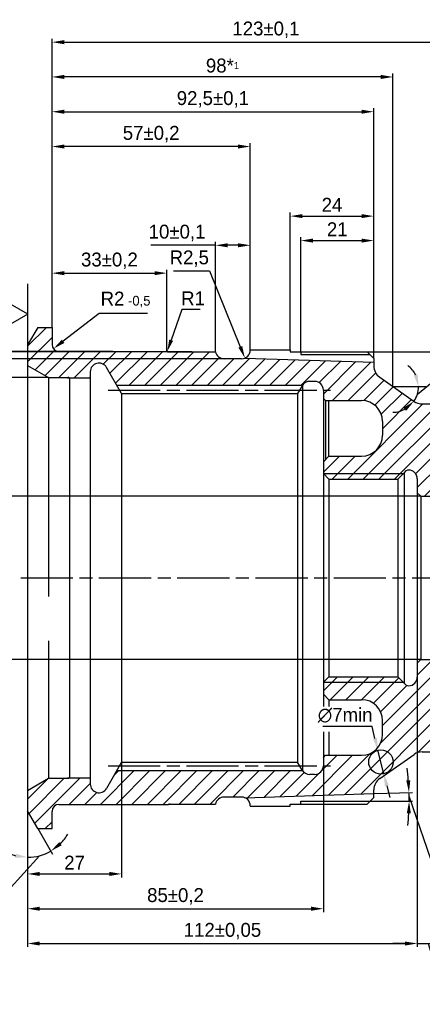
# Model space of a CAD drawing. Header units: millimetres. Extents: x 0 to 4205, y 0 to 1485.
# Tile 6 of 28: x 937 to 1052, y 386 to 669. Entities that reach past the tile are written whole.
import ezdxf

# ---------------------------------------------------------------- set-up
doc = ezdxf.new("R2010")
doc.units = ezdxf.units.MM
doc.header["$LTSCALE"] = 2.5
doc.linetypes.add('AM_ISO08W050x2', pattern=[9, 6, -0.75, 1.5, -0.75])
for name, color, linetype, lineweight in [('AM_4', 3, 'Continuous', 25), ('AM_5', 3, 'Continuous', 25), ('AM_7', 4, 'AM_ISO08W050x2', 25), ('AM_8', 1, 'Continuous', 25)]:
    doc.layers.add(name, color=color, linetype=linetype, lineweight=lineweight)
doc.styles.get("Standard").update_dxf_attribs({"font": 'aaa.shx'})
doc.dimstyles.new('AM_ISO', dxfattribs={"dimtxt": 4, "dimasz": 3.5, "dimexe": 1, "dimexo": 0, "dimgap": 1.25, "dimtad": 1, "dimzin": 9, "dimtxsty": 'Standard', "dimcen": 0, "dimclrd": 3, "dimclre": 3, "dimclrt": 7, "dimadec": 0, "dimazin": 3, "dimtp": 0.1, "dimtm": 0.1, "dimtfac": 0.71, "dimtmove": 0, "dimatfit": 2, "dimldrblk": 'Сварка пр', "dimfxl": 0, "dimlwd": -1, "dimlwe": -1, "dimarcsym": 0})
doc.dimstyles.new('AM_ISO$3', dxfattribs={"dimtxt": 4, "dimasz": 3.5, "dimexe": 1, "dimexo": 0, "dimgap": 1.25, "dimtad": 1, "dimtoh": 1, "dimzin": 9, "dimtxsty": 'Standard', "dimcen": 0, "dimclrd": 3, "dimclre": 3, "dimclrt": 7, "dimadec": 0, "dimazin": 3, "dimtp": 0.1, "dimtm": 0.1, "dimtfac": 0.71, "dimtmove": 0, "dimatfit": 2, "dimldrblk": 'Сварка пр', "dimfxl": 0, "dimlwd": -1, "dimlwe": -1, "dimarcsym": 0})
doc.dimstyles.new('AM_ISO$4', dxfattribs={"dimtxt": 4, "dimasz": 3.5, "dimexe": 1, "dimexo": 0, "dimgap": 1.25, "dimtad": 1, "dimtoh": 1, "dimzin": 9, "dimtxsty": 'Standard', "dimcen": 0, "dimclrd": 3, "dimclre": 3, "dimclrt": 7, "dimadec": 0, "dimazin": 3, "dimtp": 0.1, "dimtm": 0.1, "dimtfac": 0.71, "dimtmove": 0, "dimatfit": 2, "dimldrblk": 'Сварка пр', "dimfxl": 0, "dimlwd": -1, "dimlwe": -1, "dimarcsym": 0})
doc.dimstyles.new('AM_ISO$SH', dxfattribs={"dimtxt": 4, "dimasz": 3.5, "dimexe": 1, "dimexo": 0, "dimgap": 1.25, "dimtad": 1, "dimlfac": 2, "dimdsep": 46, "dimtxsty": 'Standard', "dimblk2": 'NONE', "dimsah": 1, "dimcen": 0, "dimse2": 1, "dimclrd": 3, "dimclre": 3, "dimclrt": 7, "dimadec": 0, "dimazin": 2, "dimtp": 0.1, "dimtm": 0.1, "dimtfac": 0.71, "dimtmove": 0, "dimatfit": 3, "dimfxl": 0, "dimlwd": -1, "dimlwe": -1, "dimarcsym": 0})

# ---------------------------------------------------------------- blocks, each defined once
blk = doc.blocks.new('*D94')
at = {"layer": 'AM_5', "color": 3}
for p, q in [((965.89, 455.74), (965.89, 422.65)), ((938.89, 441.74), (938.89, 422.65)), ((942.39, 423.65), (962.39, 423.65))]:
    blk.add_line(p, q, dxfattribs=at)
for points in [[(942.39, 424.23), (942.39, 423.07), (938.89, 423.65)], [(962.39, 424.23), (962.39, 423.07), (965.89, 423.65)]]:
    blk.add_solid(points, dxfattribs=at)
at = {"layer": 'Defpoints', "color": 0}
for p in [(965.89, 455.74), (938.89, 441.74), (965.89, 423.65)]:
    blk.add_point(p, dxfattribs=at)
at = {"layer": 'AM_5', "color": 7, "insert": (952.39, 426.9), "char_height": 4, "attachment_point": 5}
blk.add_mtext('27', dxfattribs=at)
blk = doc.blocks.new('Сварка пр')
blk.add_hatch(color=3).paths.add_polyline_path([(-1.2, 0), (-1.2, -0.2), (0, 0)])
at = {"color": 3}
blk.add_lwpolyline([(0, 0), (-1.2, 0), (-1.2, -0.2), (0, 0)], dxfattribs=at)
blk = doc.blocks.new('*D95')
at = {"layer": 'AM_5', "color": 3}
for p, q in [((1023.89, 455.84), (1023.89, 412.65)), ((938.89, 441.74), (938.89, 412.65)), ((942.39, 413.65), (1020.39, 413.65))]:
    blk.add_line(p, q, dxfattribs=at)
for points in [[(942.39, 414.23), (942.39, 413.07), (938.89, 413.65)], [(1020.39, 414.23), (1020.39, 413.07), (1023.89, 413.65)]]:
    blk.add_solid(points, dxfattribs=at)
at = {"layer": 'Defpoints', "color": 0}
for p in [(1023.89, 455.84), (938.89, 441.74), (1023.89, 413.65)]:
    blk.add_point(p, dxfattribs=at)
at = {"layer": 'AM_5', "color": 7, "insert": (981.39, 417.2), "char_height": 4, "attachment_point": 5}
blk.add_mtext('85{}{%%p0,2}', dxfattribs=at)
blk = doc.blocks.new('*D96')
at = {"layer": 'AM_5', "color": 3}
for p, q in [((945.89, 580.74), (945.89, 633.74)), ((999.39, 632.74), (949.39, 632.74)), ((1002.89, 574.34), (1002.89, 633.74))]:
    blk.add_line(p, q, dxfattribs=at)
for points in [[(949.39, 633.32), (949.39, 632.16), (945.89, 632.74)], [(999.39, 633.32), (999.39, 632.16), (1002.89, 632.74)]]:
    blk.add_solid(points, dxfattribs=at)
at = {"layer": 'Defpoints', "color": 0}
for p in [(945.89, 632.74), (945.89, 580.74), (1002.89, 574.34)]:
    blk.add_point(p, dxfattribs=at)
at = {"layer": 'AM_5', "color": 7, "insert": (974.39, 636.29), "char_height": 4, "attachment_point": 5}
blk.add_mtext('57{}{%%p0,2}', dxfattribs=at)
blk = doc.blocks.new('*D97')
at = {"layer": 'AM_5', "color": 3}
for p, q in [((992.89, 604.35), (974.29, 604.35)), ((992.89, 573.74), (992.89, 605.35)), ((999.39, 604.35), (996.39, 604.35)), ((1002.89, 574.34), (1002.89, 605.35))]:
    blk.add_line(p, q, dxfattribs=at)
for points in [[(996.39, 604.93), (996.39, 603.77), (992.89, 604.35)], [(999.39, 604.93), (999.39, 603.77), (1002.89, 604.35)]]:
    blk.add_solid(points, dxfattribs=at)
at = {"layer": 'Defpoints', "color": 0}
for p in [(992.89, 604.35), (992.89, 573.74), (1002.89, 574.34)]:
    blk.add_point(p, dxfattribs=at)
at = {"layer": 'AM_5', "color": 7, "insert": (981.84, 607.9), "char_height": 4, "attachment_point": 5}
blk.add_mtext('10{}{%%p0,1}', dxfattribs=at)
blk = doc.blocks.new('*D98')
at = {"layer": 'AM_5', "color": 3}
for p, q in [((945.89, 580.74), (945.89, 643.74)), ((949.39, 642.74), (1034.89, 642.74)), ((1038.39, 571.84), (1038.39, 643.74))]:
    blk.add_line(p, q, dxfattribs=at)
for points in [[(949.39, 643.32), (949.39, 642.16), (945.89, 642.74)], [(1034.89, 643.32), (1034.89, 642.16), (1038.39, 642.74)]]:
    blk.add_solid(points, dxfattribs=at)
at = {"layer": 'Defpoints', "color": 0}
for p in [(1038.39, 642.74), (945.89, 580.74), (1038.39, 571.84)]:
    blk.add_point(p, dxfattribs=at)
at = {"layer": 'AM_5', "color": 7, "insert": (992.14, 646.29), "char_height": 4, "attachment_point": 5}
blk.add_mtext('92,5{}{%%p0,1}', dxfattribs=at)
blk = doc.blocks.new('*D99')
at = {"layer": 'AM_5', "color": 3}
for p, q in [((945.89, 580.74), (945.89, 653.74)), ((1040.39, 652.74), (949.39, 652.74)), ((1043.89, 563.74), (1043.89, 653.74))]:
    blk.add_line(p, q, dxfattribs=at)
for points in [[(949.39, 653.32), (949.39, 652.16), (945.89, 652.74)], [(1040.39, 653.32), (1040.39, 652.16), (1043.89, 652.74)]]:
    blk.add_solid(points, dxfattribs=at)
at = {"layer": 'Defpoints', "color": 0}
for p in [(945.89, 652.74), (945.89, 580.74), (1043.89, 563.74)]:
    blk.add_point(p, dxfattribs=at)
at = {"layer": 'AM_5', "color": 7, "insert": (994.89, 655.99), "char_height": 4, "attachment_point": 5}
blk.add_mtext('98*\\A1;\\H.5x;1', dxfattribs=at)
blk = doc.blocks.new('*D100')
at = {"layer": 'AM_5', "color": 3}
for p, q in [((1014.39, 574.34), (1014.39, 613.74)), ((1017.89, 612.74), (1034.89, 612.74)), ((1038.39, 571.84), (1038.39, 613.74))]:
    blk.add_line(p, q, dxfattribs=at)
for points in [[(1017.89, 613.32), (1017.89, 612.16), (1014.39, 612.74)], [(1034.89, 613.32), (1034.89, 612.16), (1038.39, 612.74)]]:
    blk.add_solid(points, dxfattribs=at)
at = {"layer": 'Defpoints', "color": 0}
for p in [(1038.39, 612.74), (1014.39, 574.34), (1038.39, 571.84)]:
    blk.add_point(p, dxfattribs=at)
at = {"layer": 'AM_5', "color": 7, "insert": (1026.39, 615.99), "char_height": 4, "attachment_point": 5}
blk.add_mtext('24', dxfattribs=at)
blk = doc.blocks.new('*D101')
at = {"layer": 'AM_5', "color": 3}
for p, q in [((1017.39, 573.74), (1017.39, 606.7)), ((1020.89, 605.7), (1034.89, 605.7)), ((1038.39, 571.84), (1038.39, 606.7))]:
    blk.add_line(p, q, dxfattribs=at)
for points in [[(1020.89, 606.28), (1020.89, 605.12), (1017.39, 605.7)], [(1034.89, 606.28), (1034.89, 605.12), (1038.39, 605.7)]]:
    blk.add_solid(points, dxfattribs=at)
at = {"layer": 'Defpoints', "color": 0}
for p in [(1038.39, 605.7), (1017.39, 573.74), (1038.39, 571.84)]:
    blk.add_point(p, dxfattribs=at)
at = {"layer": 'AM_5', "color": 7, "insert": (1027.89, 608.95), "char_height": 4, "attachment_point": 5}
blk.add_mtext('21', dxfattribs=at)
blk = doc.blocks.new('*D102')
at = {"layer": 'AM_5', "color": 3}
for p, q in [((945.89, 580.74), (945.89, 663.74)), ((949.39, 662.74), (1065.39, 662.74)), ((1068.89, 562.24), (1068.89, 663.74))]:
    blk.add_line(p, q, dxfattribs=at)
for points in [[(949.39, 663.32), (949.39, 662.16), (945.89, 662.74)], [(1065.39, 663.32), (1065.39, 662.16), (1068.89, 662.74)]]:
    blk.add_solid(points, dxfattribs=at)
at = {"layer": 'Defpoints', "color": 0}
for p in [(1068.89, 662.74), (945.89, 580.74), (1068.89, 562.24)]:
    blk.add_point(p, dxfattribs=at)
at = {"layer": 'AM_5', "color": 7, "insert": (1007.39, 666.29), "char_height": 4, "attachment_point": 5}
blk.add_mtext('123{}{%%p0,1}', dxfattribs=at)
blk = doc.blocks.new('*D104')
at = {"layer": 'AM_5', "color": 3}
for p, q in [((1050.93, 561.52), (1059.05, 568.2)), ((1059.05, 568.2), (1067.3, 568.2))]:
    blk.add_line(p, q, dxfattribs=at)
for start, end in [(27.43, 54.8601), (325, 360), (270.1399, 297.57)]:
    blk.add_arc((1043.89, 563.74), 7.38, start, end, dxfattribs=at)
for points in [[(1051.01, 567.28), (1049.88, 567), (1051.27, 563.74)], [(1046.92, 557.64), (1047.69, 556.76), (1049.94, 559.51)]]:
    blk.add_solid(points, dxfattribs=at)
at = {"layer": 'Defpoints', "color": 0}
for p in [(1040.1, 566.4), (1043.89, 563.74), (1053.35, 563.74), (1050.67, 560.82), (1050, 559.46)]:
    blk.add_point(p, dxfattribs=at)
at = {"layer": 'AM_5', "color": 7, "insert": (1063.8, 571.45), "char_height": 4, "attachment_point": 5}
blk.add_mtext('35°', dxfattribs=at)
blk = doc.blocks.new('*D119')
at = {"layer": 'AM_5', "color": 3}
for p, q in [((1036.49, 573.74), (1249.31, 573.74)), ((1248.31, 570.24), (1248.31, 508.74))]:
    blk.add_line(p, q, dxfattribs=at)
blk.add_solid([(1247.72, 570.24), (1248.89, 570.24), (1248.31, 573.74)], dxfattribs=at)
at = {"layer": 'Defpoints', "color": 0}
for p in [(1036.49, 573.74), (1162.17, 508.74), (1248.31, 508.74)]:
    blk.add_point(p, dxfattribs=at)
at = {"layer": 'AM_5', "color": 7, "insert": (1244.76, 539.49), "char_height": 4, "attachment_point": 5, "rotation": 90}
blk.add_mtext('\\A1;M130x1,5-6e-R', dxfattribs=at)
blk = doc.blocks.new('_None')
blk = doc.blocks.new('*D132')
at = {"layer": 'AM_5', "color": 3}
for p, q in [((1037.31, 444.56), (1049.54, 444.56)), ((1038.39, 446.74), (1049.5, 447.1)), ((1048.53, 445.81), (1055.76, 424.88)), ((1055.76, 424.88), (1077.21, 424.88))]:
    blk.add_line(p, q, dxfattribs=at)
for start, end in [(4.4037, 6.9742), (359.9936, 1.8333), (354.8528, 357.4232)]:
    blk.add_arc((970.52, 444.57), 78.02, start, end, dxfattribs=at)
for points in [[(1048.9, 450.59), (1047.73, 450.53), (1048.5, 447.06)], [(1047.88, 441.07), (1049.05, 441.05), (1048.54, 444.56)]]:
    blk.add_solid(points, dxfattribs=at)
at = {"layer": 'Defpoints', "color": 0}
for p in [(1001.31, 445.55), (1017.39, 444.56), (1037.31, 444.56), (1038.39, 446.74), (1048.53, 446.23)]:
    blk.add_point(p, dxfattribs=at)
at = {"layer": 'AM_5', "color": 7, "insert": (1067.11, 428.13), "char_height": 4, "attachment_point": 5}
blk.add_mtext("1°50'%%p30'", dxfattribs=at)
blk = doc.blocks.new('*D133')
at = {"layer": 'AM_5', "color": 3}
for p, q in [((1037.89, 466), (1023.7, 466)), ((1038.74, 462.6), (1037.89, 466)), ((1041.29, 452.42), (1039.59, 459.21)), ((1042.14, 449.02), (1042.99, 445.63))]:
    blk.add_line(p, q, dxfattribs=at)
for points in [[(1039.31, 462.75), (1038.18, 462.46), (1039.59, 459.21)], [(1042.71, 449.16), (1041.57, 448.88), (1041.29, 452.42)]]:
    blk.add_solid(points, dxfattribs=at)
at = {"layer": 'Defpoints', "color": 0}
for p in [(1039.59, 459.21), (1041.29, 452.42)]:
    blk.add_point(p, dxfattribs=at)
at = {"layer": 'AM_5', "color": 7, "insert": (1030.17, 469.25), "char_height": 4, "attachment_point": 5}
blk.add_mtext('∅7min', dxfattribs=at)
blk = doc.blocks.new('*D134')
at = {"layer": 'AM_5', "color": 3}
for p, q in [((1050.89, 480.24), (1050.89, 402.65)), ((938.89, 441.74), (938.89, 402.65)), ((942.39, 403.65), (1047.39, 403.65))]:
    blk.add_line(p, q, dxfattribs=at)
for points in [[(942.39, 404.23), (942.39, 403.07), (938.89, 403.65)], [(1047.39, 404.23), (1047.39, 403.07), (1050.89, 403.65)]]:
    blk.add_solid(points, dxfattribs=at)
at = {"layer": 'Defpoints', "color": 0}
for p in [(1050.89, 480.24), (938.89, 441.74), (1050.89, 403.65)]:
    blk.add_point(p, dxfattribs=at)
at = {"layer": 'AM_5', "color": 7, "insert": (994.89, 407.2), "char_height": 4, "attachment_point": 5}
blk.add_mtext('112{}{%%p0,05}', dxfattribs=at)
blk = doc.blocks.new('*D135')
at = {"layer": 'AM_5', "color": 3}
for p, q in [((1057.09, 485.24), (1057.09, 402.65)), ((1050.89, 480.24), (1050.89, 402.65)), ((1047.39, 403.65), (1043.89, 403.65)), ((1050.89, 403.65), (1057.09, 403.65)), ((1050.89, 403.65), (1057.09, 403.65)), ((1053.99, 403.65), (1057.82, 390.87)), ((1060.59, 403.65), (1064.09, 403.65)), ((1057.82, 390.87), (1087.01, 390.87))]:
    blk.add_line(p, q, dxfattribs=at)
for points in [[(1047.39, 404.23), (1047.39, 403.07), (1050.89, 403.65)], [(1060.59, 404.23), (1060.59, 403.07), (1057.09, 403.65)]]:
    blk.add_solid(points, dxfattribs=at)
at = {"layer": 'Defpoints', "color": 0}
for p in [(1057.09, 485.24), (1050.89, 480.24), (1057.09, 403.65)]:
    blk.add_point(p, dxfattribs=at)
at = {"layer": 'AM_5', "color": 7, "insert": (1072.41, 395.42), "char_height": 4, "attachment_point": 5}
blk.add_mtext('6,2{}{ h12{\\H1.5x;}{\\C2;\\H.7x;\\S^  (-0,15);}', dxfattribs=at)
blk = doc.blocks.new('*D137')
at = {"layer": 'AM_5', "color": 3}
for p, q in [((938.89, 441.74), (938.89, 427.43)), ((941.78, 436.74), (946.05, 429.35)), ((942.34, 428.88), (933.31, 418.87)), ((933.31, 418.87), (925.06, 418.87))]:
    blk.add_line(p, q, dxfattribs=at)
for start, end in [(315.1066, 330.2132), (239.7868, 254.8934), (270, 300)]:
    blk.add_arc((938.89, 441.74), 13.31, start, end, dxfattribs=at)
for points in [[(948.68, 431.88), (947.97, 432.81), (945.55, 430.21)], [(935.5, 429.47), (935.35, 428.31), (938.89, 428.43)]]:
    blk.add_solid(points, dxfattribs=at)
at = {"layer": 'Defpoints', "color": 0}
for p in [(938.89, 575.74), (938.89, 441.74), (938.89, 441.74), (941.78, 436.74), (943.44, 429.23)]:
    blk.add_point(p, dxfattribs=at)
at = {"layer": 'AM_5', "color": 7, "insert": (928.56, 422.12), "char_height": 4, "attachment_point": 5}
blk.add_mtext('30°', dxfattribs=at)
blk = doc.blocks.new('*D138')
at = {"layer": 'AM_5', "color": 3}
for p, q in [((1051.89, 532.24), (909.41, 532.24)), ((910.41, 528.74), (910.41, 488.74)), ((1051.89, 485.24), (909.41, 485.24))]:
    blk.add_line(p, q, dxfattribs=at)
for points in [[(909.82, 528.74), (910.99, 528.74), (910.41, 532.24)], [(909.82, 488.74), (910.99, 488.74), (910.41, 485.24)]]:
    blk.add_solid(points, dxfattribs=at)
at = {"layer": 'Defpoints', "color": 0}
for p in [(1051.89, 532.24), (910.41, 485.24), (1051.89, 485.24)]:
    blk.add_point(p, dxfattribs=at)
at = {"layer": 'AM_5', "color": 7, "insert": (907.01, 508.74), "char_height": 4, "attachment_point": 5, "rotation": 90}
blk.add_mtext('\\A1;%%c47{}{ H7{\\C2;\\H.7x;\\S (+0,025)^ ;}', dxfattribs=at)
blk = doc.blocks.new('*D139')
at = {"layer": 'AM_5', "color": 3}
for p, q in [((983.19, 585.85), (980.15, 577.1)), ((988.44, 585.85), (983.19, 585.85))]:
    blk.add_line(p, q, dxfattribs=at)
blk.add_solid([(979.6, 577.29), (980.7, 576.91), (979, 573.8)], dxfattribs=at)
at = {"layer": 'Defpoints', "color": 0}
for p in [(979.33, 574.74), (979, 573.8)]:
    blk.add_point(p, dxfattribs=at)
at = {"layer": 'AM_5', "color": 7, "insert": (986.44, 589.1), "char_height": 4, "attachment_point": 5}
blk.add_mtext('R1', dxfattribs=at)
blk = doc.blocks.new('*D88')
at = {"layer": 'AM_5', "color": 3}
for p, q in [((945.89, 580.74), (945.89, 597.34)), ((978.89, 573.84), (978.89, 597.34)), ((949.39, 596.34), (975.39, 596.34))]:
    blk.add_line(p, q, dxfattribs=at)
for points in [[(949.39, 596.92), (949.39, 595.76), (945.89, 596.34)], [(975.39, 596.92), (975.39, 595.76), (978.89, 596.34)]]:
    blk.add_solid(points, dxfattribs=at)
at = {"layer": 'Defpoints', "color": 0}
for p in [(978.89, 596.34), (945.89, 580.74), (978.89, 573.84)]:
    blk.add_point(p, dxfattribs=at)
at = {"layer": 'AM_5', "color": 7, "insert": (962.39, 599.89), "char_height": 4, "attachment_point": 5}
blk.add_mtext('33{}{%%p0,2}', dxfattribs=at)
blk = doc.blocks.new('*D89')
at = {"layer": 'AM_5', "color": 3}
for p, q in [((980.78, 596.96), (991.19, 596.96)), ((991.19, 596.96), (1000.02, 575.17))]:
    blk.add_line(p, q, dxfattribs=at)
blk.add_solid([(1000.56, 575.39), (999.48, 574.95), (1001.33, 571.92)], dxfattribs=at)
at = {"layer": 'Defpoints', "color": 0}
for p in [(1000.39, 574.24), (1001.33, 571.92)]:
    blk.add_point(p, dxfattribs=at)
at = {"layer": 'AM_5', "color": 7, "insert": (985.36, 600.51), "char_height": 4, "attachment_point": 5}
blk.add_mtext('R2,5', dxfattribs=at)
blk = doc.blocks.new('*D90')
at = {"layer": 'AM_5', "color": 3}
for p, q in [((959.47, 584.77), (949.08, 576.76)), ((973.33, 584.77), (959.47, 584.77))]:
    blk.add_line(p, q, dxfattribs=at)
blk.add_solid([(948.72, 577.22), (949.44, 576.29), (946.31, 574.62)], dxfattribs=at)
at = {"layer": 'Defpoints', "color": 0}
for p in [(946.31, 574.62), (947.89, 575.84)]:
    blk.add_point(p, dxfattribs=at)
at = {"layer": 'AM_5', "color": 7, "insert": (967.03, 589.02), "char_height": 4, "attachment_point": 5}
blk.add_mtext('R2{}{\\A1;{\\H1.5x;}{\\H0.7x;\\C2;\\S^  -0,5;}}', dxfattribs=at)
blk = doc.blocks.new('*D91')
at = {"layer": 'AM_5', "color": 3}
for p, q in [((997.87, 571.74), (891.7, 571.74)), ((892.7, 568.24), (892.7, 508.74))]:
    blk.add_line(p, q, dxfattribs=at)
blk.add_solid([(892.12, 568.24), (893.28, 568.24), (892.7, 571.74)], dxfattribs=at)
at = {"layer": 'Defpoints', "color": 0}
for p in [(997.87, 571.74), (892.7, 508.74), (936.89, 508.74)]:
    blk.add_point(p, dxfattribs=at)
at = {"layer": 'AM_5', "color": 7, "insert": (888.45, 538.49), "char_height": 4, "attachment_point": 5, "rotation": 90}
blk.add_mtext('\\A1;%%c126{}{ h10{\\H1.5x;}{\\C2;\\H.7x;\\S^  (-0,16);}', dxfattribs=at)
blk = doc.blocks.new('*D92')
at = {"layer": 'AM_5', "color": 3}
for p, q in [((986.11, 573.74), (881.7, 573.74)), ((882.7, 570.24), (882.7, 508.74))]:
    blk.add_line(p, q, dxfattribs=at)
blk.add_solid([(882.12, 570.24), (883.28, 570.24), (882.7, 573.74)], dxfattribs=at)
at = {"layer": 'Defpoints', "color": 0}
for p in [(986.11, 573.74), (882.7, 508.74), (936.89, 508.74)]:
    blk.add_point(p, dxfattribs=at)
at = {"layer": 'AM_5', "color": 7, "insert": (877.75, 539.49), "char_height": 4, "attachment_point": 5, "rotation": 90}
blk.add_mtext('\\A1;%%c130{}{ m6\\C2;{\\H1.5x;(}{\\H.7x;\\S+0,040^ +0,015;}{\\H1.5x;)}}', dxfattribs=at)
blk = doc.blocks.new('*D93')
at = {"layer": 'AM_5', "color": 3}
for p, q in [((963.39, 573.84), (871.7, 573.84)), ((872.7, 570.34), (872.7, 508.74))]:
    blk.add_line(p, q, dxfattribs=at)
blk.add_solid([(872.12, 570.34), (873.28, 570.34), (872.7, 573.84)], dxfattribs=at)
at = {"layer": 'Defpoints', "color": 0}
for p in [(963.39, 573.84), (872.7, 508.74), (936.89, 508.74)]:
    blk.add_point(p, dxfattribs=at)
at = {"layer": 'AM_5', "color": 7, "insert": (868.45, 539.54), "char_height": 4, "attachment_point": 5, "rotation": 90}
blk.add_mtext('%%c130.2{}{ h6{\\H1.5x;}{\\C2;\\H.7x;\\S^  (-0,025);}', dxfattribs=at)
blk = doc.blocks.new('опора')
for p, q in [((0, 0), (-2.89, -5)), ((0, 0), (2.89, -5)), ((5, -5), (-5, -5))]:
    blk.add_line(p, q)

msp = doc.modelspace()

# ---------------------------------------------------------------- hatches: boundary and pattern name
at = {"layer": 'AM_8'}
h = msp.add_hatch(dxfattribs=at)
h.set_pattern_fill('ANSI31', color=256, style=0)
h.set_pattern_definition([(45, (163.402, 109.679), (-2.245064, 2.245064), [])])
h.paths.add_polyline_path([(1048.4471, 477.7414, -0.25365337), (1047.127, 478.5053), (1045.2915, 480.3407), (1025.4915, 480.3407), (1023.8915, 478.7407), (1023.8915, 475.3407), (1025.4915, 473.7407), (1034.8915, 473.7407, -0.41421356), (1040.8915, 467.7407), (1040.8915, 463.7407, -0.41421356), (1034.8915, 457.7407), (1024.4915, 457.7407), (1023.8915, 457.1407), (1023.8915, 454.7407, -0.41421356), (1021.3915, 452.2407), (1019.97, 452.2407, -0.24906942), (1017.8988, 453.3407), (964.5059, 453.3407), (961.5566, 448.2324, -0.76732699), (956.8915, 449.4824), (956.8915, 451.2407), (950.8915, 451.2407, -0.11323701), (950.4557, 451.1407), (944.8915, 451.1407), (938.8915, 447.6766), (938.8915, 441.7407), (941.7783, 436.7407), (945.8915, 436.7407), (945.8915, 441.6407, -0.41421356), (947.8915, 443.6407), (979.3618, 443.6407, -0.1460704), (979.925, 443.7407), (992.8915, 443.7407, -0.35639396), (995.341, 445.7407), (1000.3915, 445.7407, -0.09735809), (1001.3379, 445.5547), (1038.3915, 446.7408), (1038.3915, 447.8073, -0.24469844), (1040.0972, 451.0839), (1049.9992, 458.0174, -0.15391472), (1052.2935, 458.7407), (1059.8915, 458.7407, -0.34199871), (1063.7645, 455.7407), (1068.8915, 455.7407), (1068.8915, 458.7407), (1096.3915, 458.7407), (1098.1593, 460.5085, -0.19891237), (1099.9271, 461.2407), (1106.4274, 461.2407), (1109.3114, 462.9058, -0.1316525), (1110.5614, 463.2407), (1126.7382, 463.2407, 0.0599764), (1127.3316, 463.3122, -0.19282111), (1138.3749, 461.7407), (1140.2915, 461.7407), (1140.8915, 462.3407), (1140.8915, 463.8407, -0.41421356), (1141.8915, 464.8407), (1143.4773, 464.8407, -0.19891237), (1144.1844, 464.5479), (1144.9915, 463.7407), (1154.8915, 463.7407), (1155.8915, 464.7407), (1155.8915, 466.6407), (1153.9863, 467.7407), (1113.0915, 467.7407), (1112.7451, 468.3407), (1064.7202, 468.3407, -0.24906942), (1062.649, 467.2407), (1061.0915, 467.2407, -0.41421356), (1057.0915, 471.2407), (1057.0915, 485.2407), (1051.8915, 485.2407), (1050.8915, 484.2407), (1050.8915, 480.2407, -0.40771907)])
h.paths.add_polyline_path([(1049.9992, 559.4641), (1040.0972, 566.3976, -0.24469844), (1038.3915, 569.6742), (1038.3915, 570.7407), (1001.3379, 571.9268, -0.09735809), (1000.3915, 571.7407), (995.341, 571.7407, -0.35639396), (992.8915, 573.7407), (979.3274, 573.7407, -0.11323701), (978.8915, 573.8407), (947.8915, 573.8407, -0.41421356), (945.8915, 575.8407), (945.8915, 580.7407), (941.7783, 580.7407), (938.8915, 575.7407), (938.8915, 569.8049), (944.8915, 566.3407), (950.4557, 566.3407, -0.11323701), (950.8915, 566.2407), (956.8915, 566.2407), (956.8915, 567.9991, -0.76732699), (961.5566, 569.2491), (964.5059, 564.1407), (1017.8988, 564.1407, -0.24906942), (1019.97, 565.2407), (1021.3915, 565.2407, -0.41421356), (1023.8915, 562.7407), (1023.8915, 560.3407), (1024.4915, 559.7407), (1034.8915, 559.7407, -0.41421356), (1040.8915, 553.7407), (1040.8915, 549.7407, -0.41421356), (1034.8915, 543.7407), (1025.4915, 543.7407), (1023.8915, 542.1407), (1023.8915, 538.7407), (1025.4915, 537.1407), (1045.2915, 537.1407), (1047.127, 538.9762, -0.25365337), (1048.4471, 539.7401, -0.40771907), (1050.8915, 537.2407), (1050.8915, 533.2407), (1051.8915, 532.2407), (1057.0915, 532.2407), (1057.0915, 546.2407, -0.41421356), (1061.0915, 550.2407), (1062.649, 550.2407, -0.24906942), (1064.7202, 549.1407), (1112.7451, 549.1407), (1113.0915, 549.7407), (1153.9863, 549.7407), (1155.8915, 550.8407), (1155.8915, 552.7407), (1154.8915, 553.7407), (1144.9915, 553.7407), (1144.1844, 552.9336, -0.19891237), (1143.4773, 552.6407), (1141.8915, 552.6407, -0.41421356), (1140.8915, 553.6407), (1140.8915, 555.1407), (1140.2915, 555.7407), (1131.4896, 555.7407), (1129.4717, 554.5757, -0.1316525), (1128.2217, 554.2407), (1110.5614, 554.2407, -0.1316525), (1109.3114, 554.5757), (1106.4274, 556.2407), (1099.9271, 556.2407, -0.19891237), (1098.1593, 556.973), (1096.3915, 558.7407), (1068.8915, 558.7407), (1068.8915, 561.7407), (1063.7645, 561.7407, -0.34199871), (1059.8915, 558.7407), (1052.2935, 558.7407, -0.15391472)])

# ---------------------------------------------------------------- linework, layer by layer
for p, q in [((941.7783, 580.7407), (938.8915, 575.7407)), ((941.7783, 580.7407), (945.8915, 580.7407)), ((945.8915, 580.7407), (945.8915, 575.8407)), ((938.8915, 575.7407), (938.8915, 441.7407)), ((947.8915, 573.8407), (978.8915, 573.8407)), ((979.3274, 573.7407), (992.8915, 573.7407)), ((1000.3915, 571.7407), (995.341, 571.7407)), ((1001.3379, 571.9268), (1038.3915, 570.7407)), ((1002.8915, 574.2407), (1002.8915, 574.3407)), ((1002.8915, 574.3407), (1014.3915, 574.3407)), ((1014.3915, 574.3407), (1014.3911, 573.7381)), ((1014.3911, 573.7381), (1036.4915, 573.7405)), ((1017.3915, 573.7384), (1017.3915, 572.9184)), ((1036.4915, 573.7405), (1038.3915, 571.8407)), ((1038.3915, 571.8407), (1038.3915, 569.6742)), ((938.8915, 569.8049), (944.8915, 566.3407)), ((965.8915, 561.7407), (961.5566, 569.2491)), ((944.8915, 566.3407), (950.4557, 566.3407)), ((944.8915, 566.3407), (944.8915, 503.4431)), ((950.3274, 566.2407), (956.8915, 566.2407)), ((950.8915, 566.2407), (950.8915, 452.1407)), ((956.8915, 567.9991), (956.8915, 449.4824)), ((1040.0972, 566.3976), (1049.9992, 559.4641)), ((964.5059, 564.1407), (1017.8988, 564.1407)), ((1017.8049, 563.9907), (1016.5059, 561.7407)), ((1017.8915, 564.13), (1017.8915, 453.3515)), ((1021.3915, 565.2407), (1019.97, 565.2407)), ((965.8915, 561.7407), (1016.5059, 561.7407)), ((965.8915, 561.7407), (965.8915, 455.7407)), ((1016.5059, 561.7407), (1016.5059, 455.7407)), ((1023.8915, 562.7407), (1023.8915, 471.7492)), ((1023.8915, 560.3407), (1024.4915, 559.7407)), ((1024.4915, 559.7407), (1034.8915, 559.7407)), ((1024.4915, 559.7407), (1024.4915, 542.7407)), ((1025.4915, 543.7407), (1025.4915, 559.7407)), ((1052.2935, 558.7407), (1059.8915, 558.7407)), ((1040.8915, 553.7407), (1040.8915, 549.7407)), ((1025.4915, 543.7407), (1023.8915, 542.1407)), ((1025.4915, 543.7407), (1034.8915, 543.7407)), ((1023.8915, 538.7407), (1025.4915, 537.1407)), ((1047.127, 538.9762), (1045.2915, 537.1407)), ((1047.127, 538.9762), (1047.127, 478.5053)), ((1025.4915, 537.1407), (1045.2915, 537.1407)), ((1025.4915, 537.1407), (1025.4915, 480.3407)), ((1045.2915, 537.1407), (1045.2915, 480.3407)), ((1050.8915, 537.2407), (1050.8915, 480.2407)), ((1050.8915, 533.2407), (1051.8915, 532.2407)), ((1051.8915, 532.2407), (1057.0915, 532.2407)), ((1051.8915, 532.2407), (1051.8915, 485.2407)), ((944.8915, 490.6918), (944.8915, 451.1407)), ((1050.8915, 484.2407), (1051.8915, 485.2407)), ((1051.8915, 485.2407), (1057.0915, 485.2407)), ((1023.8915, 478.7407), (1025.4915, 480.3407)), ((1025.4915, 480.3407), (1045.2915, 480.3407)), ((1047.127, 478.5053), (1045.2915, 480.3407)), ((1025.4915, 473.7407), (1023.8915, 475.3407)), ((1025.4915, 473.7407), (1034.8915, 473.7407)), ((1025.4915, 473.7407), (1025.4915, 471.7492)), ((1040.8915, 463.7407), (1040.8915, 467.7407)), ((1023.8915, 464.4859), (1023.8915, 454.7407)), ((1025.4915, 464.4859), (1025.4915, 457.7407)), ((1052.2935, 458.7407), (1059.8915, 458.7407)), ((965.8915, 455.7407), (961.5566, 448.2324)), ((965.8915, 455.7407), (1016.5059, 455.7407)), ((965.8915, 455.7407), (1016.5059, 455.7407)), ((1017.8049, 453.4907), (1016.5059, 455.7407)), ((1023.8915, 457.1407), (1024.4915, 457.7407)), ((1023.8915, 457.1407), (1024.4915, 457.7407)), ((1024.4915, 457.7407), (1034.8915, 457.7407)), ((1040.0972, 451.0839), (1049.9992, 458.0174)), ((964.5059, 453.3407), (1017.8988, 453.3407)), ((965.8915, 453.3407), (1016.5059, 453.3407)), ((938.8915, 447.6766), (944.8915, 451.1407)), ((944.8915, 451.1407), (950.4557, 451.1407)), ((950.3274, 451.2407), (956.8915, 451.2407)), ((950.8915, 452.1407), (950.8915, 451.2407)), ((1021.3915, 452.2407), (1019.97, 452.2407)), ((1038.3915, 445.6407), (1038.3915, 447.8073)), ((1000.3915, 445.7407), (995.341, 445.7407)), ((1001.3123, 445.5539), (1038.3915, 446.7408)), ((1017.3912, 443.7431), (1017.3912, 444.5631)), ((1036.4915, 443.741), (1038.3915, 445.6407)), ((941.7783, 436.7407), (938.8915, 441.7407)), ((945.8915, 436.7407), (945.8915, 441.6407)), ((947.8915, 443.6407), (979.3618, 443.6407)), ((979.3274, 443.7407), (992.8915, 443.7407)), ((1002.8915, 443.2407), (1002.8915, 443.1407)), ((1002.8916, 443.1407), (1014.3915, 443.1407)), ((1014.3911, 443.7434), (1036.4915, 443.741)), ((1014.3915, 443.1407), (1014.3911, 443.7434)), ((941.7783, 436.7407), (945.8915, 436.7407))]:
    msp.add_line(p, q)
for centre, radius, start, end in [((947.8915, 575.8407), 2, 180, 270), ((979.3274, 574.7407), 1, 244.158067, 270), ((995.341, 574.2407), 2.5, 191.536959, 270), ((1000.3915, 574.2407), 2.5, 270, 0), ((959.3915, 567.9991), 2.5, 30, 180), ((1042.3915, 569.6742), 4, 180, 235), ((950.4557, 565.3407), 1, 64.158067, 90), ((1019.97, 562.7407), 2.5, 90, 150), ((1021.3915, 562.7407), 2.5, 0, 90), ((1034.8915, 553.7407), 6, 0, 90), ((1052.2935, 562.7407), 4, 235, 270), ((1034.8915, 549.7407), 6, 270, 0), ((1048.4915, 538.1407), 1.6, 91.591723, 148.524055), ((1048.3915, 537.2407), 2.5, 0, 88.726636), ((1048.4915, 479.3407), 1.6, 211.475945, 268.408277), ((1048.3915, 480.2407), 2.5, 271.273364, 0), ((1034.8915, 467.7407), 6, 0, 90), ((1034.8915, 463.7407), 6, 270, 0), ((1052.2935, 454.7407), 4, 90, 125), ((1019.97, 454.7407), 2.5, 210, 270), ((1021.3915, 454.7407), 2.5, 270, 0), ((950.4557, 452.1407), 1, 270, 295.841933), ((1042.3915, 447.8073), 4, 125, 180), ((959.3915, 449.4824), 2.5, 180, 330), ((995.341, 443.2407), 2.5, 90, 168.463041), ((1000.3915, 443.2407), 2.5, 0, 90), ((947.8915, 441.6407), 2, 90, 180), ((979.8109, 442.7473), 1, 90, 116.688031)]:
    msp.add_arc(centre, radius, start, end)
at = {"layer": 'AM_4'}
for p, q in [((1017.3915, 572.9184), (1037.3138, 572.9184)), ((1023.8915, 538.7407), (1046.8915, 538.7407)), ((1023.8915, 478.7407), (1046.8915, 478.7407)), ((1017.3912, 444.5631), (1037.3115, 444.5609))]:
    msp.add_line(p, q, dxfattribs=at)
at = {"layer": 'AM_5'}
for p, q in [((938.9482, 575.7657), (938.9482, 593.2959)), ((944.8915, 566.3407), (906.0533, 566.3407)), ((1043.8915, 563.7407), (1053.3476, 563.7407))]:
    msp.add_line(p, q, dxfattribs=at)
msp.add_circle((1040.442, 455.8139), 3.5, dxfattribs=at)
at = {"layer": 'AM_7'}
for p, q in [((962.0241, 562.7407), (1025.9901, 562.7407)), ((936.8915, 508.7407), (1157.8915, 508.7407)), ((962.0241, 454.7407), (1025.9901, 454.7407))]:
    msp.add_line(p, q, dxfattribs=at)

# ---------------------------------------------------------------- block references
at = {"lineweight": 0, "rotation": 270}
msp.add_blockref('опора', (938.9482, 584.5308), dxfattribs=at)

# ---------------------------------------------------------------- dimensions: what is measured, and where the dimension line sits
at = {"layer": 'AM_5'}
for base, p1, p2, text, override, picture, middle in [((1068.8915, 662.7407), (945.8915, 580.7407), (1068.8915, 562.2407), '<>{}{%%p0,1}', {"dimtp": 0.1, "dimtm": 0.1}, '*D102', (1007.3915, 666.2911)), ((1038.3915, 642.7407), (945.8915, 580.7407), (1038.3915, 571.8407), '<>{}{%%p0,1}', {"dimtp": 0.1, "dimtm": 0.1}, '*D98', (992.1415, 646.2921)), ((945.8915, 632.7407), (1002.8915, 574.3407), (945.8915, 580.7407), '<>{}{%%p0,2}', {"dimtp": 0.2, "dimtm": 0.2}, '*D96', (974.3915, 636.2911)), ((992.8915, 604.3484), (1002.8915, 574.3407), (992.8915, 573.7407), '<>{}{%%p0,1}', {"dimtp": 0.1, "dimtm": 0.1}, '*D97', (981.8415, 607.8984)), ((978.8915, 596.3408), (945.8915, 580.7407), (978.8915, 573.8407), '<>{}{%%p0,2}', {"dimtp": 0.2, "dimtm": 0.2}, '*D88', (962.3915, 599.8911)), ((1057.0915, 403.6496), (1050.8915, 480.2407), (1057.0915, 485.2407), '<>{}{ h12{\\H1.5x;}{\\C2;\\H.7x;\\S^  (-0,15);}', {"dimtp": 0.1, "dimtm": 0.1, "dimtdec": 3, "dimtmove": 1}, '*D135', (1059.074, 395.4246)), ((1050.8915, 403.6496), (938.8915, 441.7407), (1050.8915, 480.2407), '<>{}{%%p0,05}', {"dimtp": 0.05, "dimtm": 0.05}, '*D134', (994.8915, 407.2)), ((1023.8915, 413.6496), (938.8915, 441.7407), (1023.8915, 455.8407), '<>{}{%%p0,2}', {"dimtp": 0.2, "dimtm": 0.2}, '*D95', (981.3915, 417.2))]:
    dim = msp.add_linear_dim(base=base, p1=p1, p2=p2, text=text, dimstyle='AM_ISO', override=override, dxfattribs=at)
    dim.commit()
    dim.dimension.update_dxf_attribs({"geometry": picture, "text_midpoint": middle})
dim = msp.add_linear_dim(base=(945.8915, 652.7407), p1=(1043.8915, 563.7407), p2=(945.8915, 580.7407), text='<>*\\A1;\\H.5x;1', dimstyle='AM_ISO', dxfattribs=at)
dim.commit()
dim.dimension.update_dxf_attribs({"geometry": '*D99', "text_midpoint": (994.8915, 655.9917)})
for base, p1, p2, picture, middle in [((1038.3915, 612.7407), (1014.3915, 574.3407), (1038.3915, 571.8407), '*D100', (1026.3915, 615.9911)), ((1038.3915, 605.7004), (1017.3915, 573.7384), (1038.3915, 571.8407), '*D101', (1027.8915, 608.9507)), ((965.8915, 423.6496), (938.8915, 441.7407), (965.8915, 455.7407), '*D94', (952.3915, 426.9))]:
    dim = msp.add_linear_dim(base=base, p1=p1, p2=p2, dimstyle='AM_ISO', dxfattribs=at)
    dim.commit()
    dim.dimension.update_dxf_attribs({"geometry": picture, "text_midpoint": middle})
for center, mpoint, override, picture, middle in [((1000.3915, 574.2407), (1001.3297, 571.9234), {"dimsd1": 1, "dimtp": 0.2, "dimtm": 0.2, "dimtmove": 1, "dimatfit": 0}, '*D89', (991.1924, 596.9637)), ((979.3274, 574.7407), (978.9991, 573.7962), {"dimsd1": 1, "dimtmove": 1, "dimatfit": 0}, '*D139', (983.1904, 585.8534))]:
    dim = msp.add_radius_dim(center=center, mpoint=mpoint, dimstyle='AM_ISO$4', override=override, dxfattribs=at)
    dim.commit()
    dim.dimension.update_dxf_attribs({"geometry": picture, "text_midpoint": middle, "dimtype": 164})
dim = msp.add_radius_dim(center=(947.8915, 575.8407), mpoint=(946.3073, 574.62), text='<>{}{\\A1;{\\H1.5x;}{\\H0.7x;\\C2;\\S^  -0,5;}}', dimstyle='AM_ISO$4', override={"dimsd1": 1, "dimtp": 0, "dimtm": 0.5, "dimtmove": 1, "dimatfit": 0}, dxfattribs=at)
dim.commit()
dim.dimension.update_dxf_attribs({"geometry": '*D90', "text_midpoint": (959.4746, 584.766), "dimtype": 164})
for base, line1, line2, picture, middle in [((943.4449, 429.2304), ((941.7783, 436.7407), (938.8915, 441.7407)), ((938.8915, 575.7407), (938.8915, 441.7407)), '*D137', (928.5622, 422.1241)), ((1050.669, 560.8173), ((1040.0972, 566.3976), (1049.9992, 559.4641)), ((1043.8915, 563.7407), (1053.3476, 563.7407)), '*D104', (1063.8017, 571.4521))]:
    dim = msp.add_angular_dim_2l(base=base, line1=line1, line2=line2, dimstyle='AM_ISO', override={"dimtmove": 1}, dxfattribs=at)
    dim.commit()
    dim.dimension.update_dxf_attribs({"geometry": picture, "text_midpoint": middle, "dimtype": 162})
for base, p1, p2, text, dimstyle, override, picture, middle in [((872.6994, 508.7407), (963.3915, 573.8407), (936.8915, 508.7407), '<>{}{ h6{\\H1.5x;}{\\C2;\\H.7x;\\S^  (-0,025);}', 'AM_ISO$SH', {"dimpost": '%%c<>', "dimtp": 0.1, "dimtm": 0.1, "dimtdec": 3}, '*D93', (868.4494, 539.5407)), ((882.6994, 508.7407), (986.1095, 573.7407), (936.8915, 508.7407), '\\A1;<>{}{ m6\\C2;{\\H1.5x;(}{\\H.7x;\\S+0,040^ +0,015;}{\\H1.5x;)}}', 'AM_ISO$SH', {"dimpost": '%%c<>', "dimtp": 0.1, "dimtm": 0.1, "dimtdec": 3}, '*D92', (877.7516, 539.4907)), ((892.6994, 508.7407), (997.8663, 571.7407), (936.8915, 508.7407), '\\A1;<>{}{ h10{\\H1.5x;}{\\C2;\\H.7x;\\S^  (-0,16);}', 'AM_ISO$SH', {"dimpost": '%%c<>', "dimtp": 0.1, "dimtm": 0.1, "dimtdec": 3}, '*D91', (888.4494, 538.4907)), ((1248.3068, 508.7407), (1036.4915, 573.7405), (1162.1697, 508.7407), '\\A1;M<>x1,5-6e-R', 'AM_ISO$SH', {"dimtdec": 3}, '*D119', (1244.7568, 539.4906)), ((910.4082, 485.2407), (1051.8915, 532.2407), (1051.8915, 485.2407), '\\A1;<>{}{ H7{\\C2;\\H.7x;\\S (+0,025)^ ;}', 'AM_ISO', {"dimpost": '%%c<>', "dimtp": 0.1, "dimtm": 0.1, "dimtdec": 3}, '*D138', (907.0116, 508.7407))]:
    dim = msp.add_linear_dim(base=base, p1=p1, p2=p2, angle=90, text=text, dimstyle=dimstyle, override=override, dxfattribs=at)
    dim.commit()
    dim.dimension.update_dxf_attribs({"geometry": picture, "text_midpoint": middle})
dim = msp.add_diameter_dim_2p(p1=(1041.2914, 452.4186), p2=(1039.5926, 459.2093), text='<>min', dimstyle='AM_ISO$3', dxfattribs=at)
dim.commit()
dim.dimension.update_dxf_attribs({"geometry": '*D133', "text_midpoint": (1030.1713, 466), "dimtype": 163})
dim = msp.add_angular_dim_2l(base=(1048.5267, 446.2297), line1=((1001.3123, 445.5539), (1038.3915, 446.7408)), line2=((1017.3912, 444.5631), (1037.3115, 444.5609)), text="<>%%p30'", dimstyle='AM_ISO', override={"dimaunit": 1, "dimadec": 1, "dimtmove": 1}, dxfattribs=at)
dim.commit()
dim.dimension.update_dxf_attribs({"geometry": '*D132', "text_midpoint": (1067.1068, 428.1264), "dimtype": 162})

doc.saveas('drawing.dxf')
